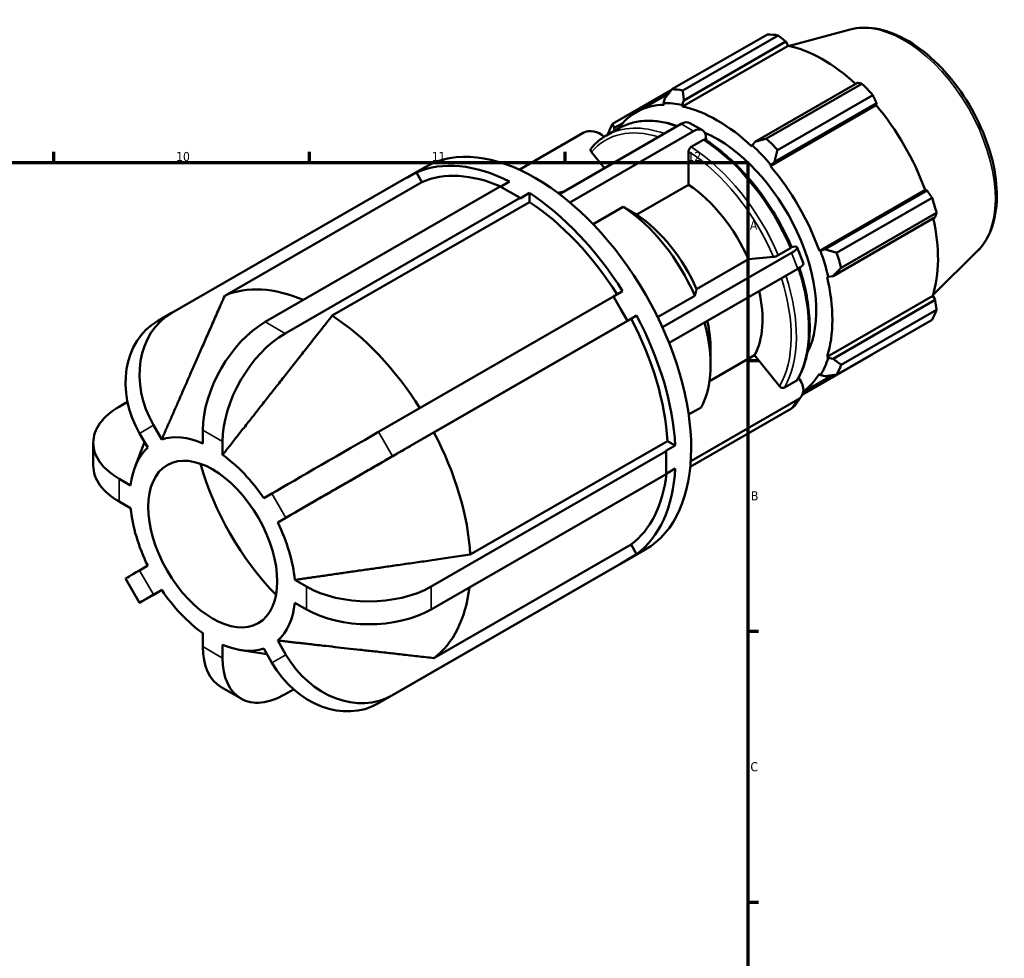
# Model space of a CAD drawing. Header units: millimetres. Extents: x -56 to 931, y -11 to 613.
# Tile 6 of 6: x 621 to 891, y 356 to 613. Entities that reach past the tile are written whole.
import ezdxf

# ---------------------------------------------------------------- set-up
doc = ezdxf.new("R2010")
doc.units = ezdxf.units.MM
for name, color, linetype, lineweight in [('Border (ISO)', 7, 'Continuous', 70), ('Visible (ISO)', 7, 'Continuous', 50), ('Visible Narrow (ISO)', 7, 'Continuous', 35)]:
    doc.layers.add(name, color=color, linetype=linetype, lineweight=lineweight)
doc.styles.add('Note Text (ISO)', font='tahoma.ttf')

# ---------------------------------------------------------------- blocks, each defined once
blk = doc.blocks.new('Borders Default Border')
at = {"layer": 'Border (ISO)'}
for p, q in [((630.75, 574), (630.75, 576.9)), ((700.83, 574), (700.83, 576.9)), ((770.92, 574), (770.92, 576.9)), ((821, 519.75), (823.9, 519.75)), ((821, 445.5), (823.9, 445.5)), ((821, 371.25), (823.9, 371.25))]:
    blk.add_line(p, q, dxfattribs=at)
at = {"layer": 'Border (ISO)', "flags": 128}
blk.add_lwpolyline([(20, 20), (20, 574), (821, 574), (821, 20), (20, 20)], dxfattribs=at)
at = {"layer": 'Border (ISO)', "color": 232, "true_color": 0xca0064, "char_height": 2.5, "attachment_point": 7, "style": 'Note Text (ISO)'}
for s, insert in [('11', (734.37, 574.4)), ('12', (804.46, 574.4)), ('10', (664.29, 574.35)), ('A', (821.59, 555.62)), ('B', (821.89, 481.38)), ('C', (821.73, 407.08))]:
    blk.add_mtext(s, dxfattribs=dict(at, insert=insert))

msp = doc.modelspace()

# ---------------------------------------------------------------- linework, layer by layer
at = {"layer": 'Visible (ISO)'}
for p, q in [((849.034, 610.44), (832.454, 605.944)), ((800.208, 594.069), (826.367, 609.133)), ((829.33, 608.846), (803.171, 593.782)), ((803.136, 589.339), (832.103, 606.02)), ((803.508, 591.029), (831.466, 607.129)), ((831.466, 607.129), (832.103, 606.02)), ((800.107, 593.939), (783.955, 584.637)), ((851.062, 595.844), (823.104, 579.745)), ((826.157, 580.546), (852.315, 595.61)), ((790.351, 587.751), (799.316, 592.914)), ((798.261, 591.538), (797.896, 590.27)), ((855.278, 592.484), (829.12, 577.42)), ((797.896, 590.27), (798.052, 589.832)), ((803.034, 589.772), (803.508, 591.029)), ((803.136, 589.339), (803.034, 589.772)), ((827.203, 573.046), (856.17, 589.727)), ((828.352, 574.21), (856.309, 590.31)), ((856.309, 590.31), (856.17, 589.727)), ((769.359, 565.347), (802.763, 584.584)), ((782.23, 581.414), (785.589, 583.348)), ((784.344, 582.631), (784.404, 583.497)), ((784.404, 583.497), (786.711, 584.825)), ((805.159, 584.819), (808.553, 582.864)), ((775.915, 582.123), (758.374, 572.021)), ((806.157, 582.629), (772.204, 563.076)), ((809.552, 580.113), (809.552, 580.659)), ((808.844, 580.198), (805.486, 578.263)), ((822.221, 578.723), (822.119, 578.407)), ((823.104, 579.745), (822.221, 578.723)), ((778.13, 576.86), (781.682, 572.444)), ((804.779, 577.037), (804.779, 567.907)), ((727.535, 569.88), (732.514, 572.747)), ((827.203, 573.046), (827.359, 573.303)), ((827.359, 573.303), (828.352, 574.21)), ((727.531, 569.886), (663.099, 532.782)), ((727.592, 569.78), (727.531, 569.886)), ((730.159, 571.259), (727.592, 569.78)), ((730.159, 571.259), (731.674, 568.633)), ((731.674, 568.633), (677.616, 537.503)), ((688.714, 530.299), (753.146, 567.403)), ((755.861, 565.839), (753.146, 567.403)), ((753.232, 567.353), (755.712, 568.781)), ((804.779, 567.907), (790.566, 559.722)), ((758.576, 564.275), (694.145, 527.172)), ((758.576, 564.275), (755.861, 565.839)), ((761.143, 565.654), (758.576, 564.176)), ((758.576, 564.176), (758.576, 564.275)), ((761.143, 565.654), (761.143, 563.175)), ((840.626, 549.795), (869.593, 566.476)), ((870.166, 566.309), (842.208, 550.21)), ((845.373, 549.269), (871.532, 564.333)), ((869.593, 566.476), (870.166, 566.309)), ((761.143, 563.175), (707.085, 532.045)), ((786.858, 561.885), (778.574, 557.114)), ((844.382, 542.891), (872.339, 558.991)), ((872.759, 560.201), (846.6, 545.137)), ((833.46, 550.931), (833.005, 550.89)), ((834.542, 550.712), (836.239, 546.337)), ((797.593, 528.854), (833.006, 549.246)), ((821.194, 547.496), (828.033, 548.123)), ((829.354, 548.586), (832.712, 550.52)), ((840.927, 549.803), (840.626, 549.795)), ((842.208, 550.21), (840.927, 549.803)), ((883.983, 549.75), (871.772, 537.667)), ((806.981, 539.311), (821.194, 547.496)), ((834.703, 544.87), (799.424, 524.555)), ((842.732, 542.706), (843.055, 542.637)), ((843.055, 542.637), (844.382, 542.891)), ((719.759, 500.154), (784.191, 537.258)), ((784.191, 537.258), (786.697, 538.701)), ((786.111, 533.932), (784.191, 537.258)), ((796.298, 531.601), (806.493, 537.471)), ((842.732, 520.757), (871.699, 537.438)), ((871.699, 537.438), (872.339, 536.334)), ((872.339, 536.334), (844.382, 520.235)), ((663.053, 532.755), (659.213, 530.527)), ((788.031, 530.607), (786.111, 533.932)), ((790.537, 532.049), (787.97, 530.571)), ((790.537, 532.049), (789.021, 531.17)), ((846.6, 518.561), (872.759, 533.625)), ((788.031, 530.607), (723.599, 493.503)), ((789.021, 531.17), (734.963, 500.04)), ((787.97, 530.571), (788.031, 530.607)), ((871.532, 530.906), (845.373, 515.842)), ((810.524, 514.083), (822.891, 521.205)), ((810.829, 522.739), (810.829, 518.469)), ((822.891, 521.205), (829.73, 512.701)), ((835.934, 510.334), (855.278, 521.474)), ((843.055, 520.452), (842.732, 520.757)), ((844.382, 520.235), (843.055, 520.452)), ((836.195, 511.126), (844.08, 515.667)), ((840.626, 516.092), (840.927, 515.738)), ((840.927, 515.738), (842.208, 515.419)), ((831.051, 512.345), (834.41, 514.28)), ((835.158, 514.636), (834.898, 514.959)), ((650.948, 508.372), (648.649, 507.048)), ((805.371, 492.136), (834.703, 509.027)), ((835.694, 509.926), (833.997, 507.505)), ((804.796, 504.927), (808.19, 506.882)), ((833.006, 506.605), (805.249, 490.621)), ((656.488, 495.862), (654.247, 499.742)), ((658.087, 501.971), (660.328, 498.09)), ((671.602, 496.997), (671.602, 500.66)), ((641.561, 497.194), (641.561, 490.916)), ((653.026, 490.657), (655.615, 497.374)), ((677.033, 497.533), (677.033, 493.87)), ((744.92, 466.514), (798.978, 497.644)), ((798.978, 497.644), (801.121, 496.409)), ((734.209, 457.778), (798.641, 494.881)), ((798.555, 494.931), (801.121, 496.409)), ((798.641, 494.881), (798.555, 494.931)), ((798.641, 491.742), (798.641, 494.881)), ((798.641, 488.603), (798.641, 491.742)), ((798.641, 488.603), (734.209, 451.499)), ((801.121, 490.131), (798.641, 488.702)), ((648.649, 487.34), (651.818, 485.516)), ((688.307, 481.978), (690.547, 483.278)), ((651.818, 479.237), (648.649, 481.061)), ((694.387, 476.627), (692.147, 475.327)), ((734.963, 438.176), (789.021, 469.306)), ((786.082, 463.966), (792.897, 467.891)), ((789.021, 469.306), (790.537, 466.681)), ((723.599, 427.994), (788.031, 465.097)), ((786.111, 463.983), (788.031, 465.097)), ((787.97, 465.203), (790.537, 466.681)), ((788.031, 465.097), (787.97, 465.203)), ((654.247, 462.212), (656.488, 463.512)), ((784.191, 462.869), (719.759, 425.765)), ((784.191, 462.869), (786.111, 463.983)), ((650.402, 459.966), (654.242, 453.315)), ((696.817, 459.602), (699.985, 457.778)), ((660.328, 456.861), (658.087, 455.561)), ((699.985, 451.499), (696.817, 453.324)), ((671.602, 441.306), (671.602, 444.97)), ((692.147, 442.978), (694.387, 439.097)), ((677.033, 441.842), (677.033, 438.179)), ((681.999, 440.345), (689.203, 439.197)), ((690.547, 436.869), (688.307, 440.749)), ((676.637, 430.189), (682.068, 427.062)), ((694.145, 428.249), (696.484, 429.596))]:
    msp.add_line(p, q, dxfattribs=at)
for centre, major_axis, ratio, start_param, end_param in [((840.823, 565.304), (-23.954, 41.596), 0.5780931, 5.8451561, 5.9396837), ((841.595, 565.748), (22.277, -38.684), 0.5780931, 2.0696433, 2.6635608), ((814.664, 550.24), (-23.954, 41.596), 0.5780931, 5.8451561, 5.9396837), ((840.823, 565.304), (23.954, -41.596), 0.5780931, 1.9181653, 2.0126929), ((812.627, 549.067), (-22.277, 38.684), 0.5780931, 5.9796864, 6.5378734), ((812.627, 549.067), (-22.516, 39.1), 0.5780931, 5.8051535, 5.9796864), ((812.627, 549.067), (-22.277, 38.684), 0.5780931, 5.1942882, 5.8051535), ((841.595, 565.748), (22.277, -38.684), 0.5780931, 1.2672974, 1.8781627), ((814.664, 550.24), (-23.954, 41.596), 0.5780931, 0.347369, 0.4418966), ((812.627, 549.067), (-19.163, 33.277), 0.5780931, 5.9059855, 5.9237881), ((802.763, 580.659), (2.395, 4.16), 0.5780931, 0, 0.7834645), ((806.157, 578.705), (2.395, 4.16), 0.5780931, 5.4958534, 7.0666498), ((762.706, 520.319), (-30.191, 52.428), 0.5780931, 3.1415927, 6.2831853), ((778.854, 578.468), (-3.931, 2.755), 0.7877574, 4.5448909, 5.930605), ((812.627, 549.067), (19.163, -33.277), 0.5780931, 0.3593972, 2.4843504), ((814.664, 550.24), (-23.954, 41.596), 0.5780931, 5.059758, 5.1542856), ((812.627, 549.067), (22.516, -39.1), 0.5780931, 1.8781627, 2.0526956), ((758.428, 517.856), (-30.191, 52.428), 0.5780931, 5.5632346, 6.2216052), ((812.627, 549.067), (-22.277, 38.684), 0.5780931, 4.4088901, 5.0197553), ((758.428, 517.856), (-28.682, 49.807), 0.5780931, 5.625499, 6.2182576), ((803.082, 543.57), (15.498, -26.913), 0.5780931, 1.3882875, 2.2807713), ((758.428, 517.856), (30.191, -52.428), 0.5780931, 1.6362438, 2.2946144), ((785.161, 533.25), (-18.115, 31.457), 0.5780931, 6.1011866, 6.1805382), ((840.823, 565.304), (23.954, -41.596), 0.5780931, 1.1327672, 1.2272947), ((758.428, 517.856), (28.682, -49.807), 0.5780931, 1.6396937, 2.2912667), ((785.161, 533.25), (18.115, -31.457), 0.5780931, 1.3770946, 2.2919642), ((788.869, 535.385), (15.498, -26.913), 0.5780931, 1.3882875, 2.2807713), ((841.595, 565.748), (22.277, -38.684), 0.5780931, 0.4818993, 1.0759774), ((830.066, 548.977), (4.475, 1.736), 0.2096643, 5.3449773, 6.9157736), ((812.627, 549.067), (22.516, -39.1), 0.5780931, 1.0927645, 1.2672974), ((814.664, 550.24), (-23.954, 41.596), 0.5780931, 4.2743598, 4.3688874), ((831.763, 544.601), (4.475, 1.736), 0.2096643, 5.3449773, 6.2831853), ((812.627, 549.067), (-22.277, 38.684), 0.5780931, 3.6234919, 4.2343571), ((704.369, 486.725), (-28.682, 49.807), 0.5780931, 5.6279628, 6.2182576), ((803.082, 543.57), (15.498, -26.913), 0.5780931, 0.34109, 1.0794346), ((675.199, 511.825), (-12.147, 20.931), 0.8159693, 6.2804559, 7.8512522), ((704.369, 486.725), (28.682, -49.807), 0.5780931, 1.6396978, 2.2912667), ((758.428, 517.856), (30.191, -52.428), 0.5780931, 0.8508456, 1.5092163), ((840.823, 565.304), (23.954, -41.596), 0.5780931, 0.347369, 0.4418966), ((671.359, 509.596), (-12.147, 20.931), 0.8159693, 0, 1.5680669), ((688.714, 510.514), (12.077, 20.971), 0.5780931, 0.7834645, 2.3542608), ((758.428, 517.856), (28.682, -49.807), 0.5780931, 0.8541933, 1.5058686), ((785.161, 533.25), (18.115, -31.457), 0.5780931, 0.3298971, 1.1552767), ((788.869, 535.385), (15.498, -26.913), 0.5780931, 0.7873319, 1.0794346), ((694.145, 507.387), (-12.077, -20.971), 0.5780931, 3.9250571, 5.4958534), ((812.627, 549.067), (22.516, -39.1), 0.5780931, 0.3073663, 0.4818993), ((814.664, 550.24), (23.954, -41.596), 0.5780931, 0.347369, 0.4418966), ((812.627, 549.067), (22.277, -38.684), 0.5780931, 0.0603465, 0.3073663), ((831.763, 512.681), (3.931, -2.755), 0.7877574, 5.930605, 7.5014013), ((830.066, 510.26), (3.931, -2.755), 0.7877574, 5.930605, 6.2831853), ((665.761, 497.194), (-24.2, 0), 0.5758617, 5.4977871, 7.0685835), ((707.659, 493.132), (20.958, 12.1), 0.0015778, 0.9544057, 2.525202), ((704.369, 486.725), (28.682, -49.807), 0.5780931, 0.8541933, 1.5058686), ((674.317, 469.42), (-15.994, 27.774), 0.5780931, 5.6198223, 6.1650176), ((674.317, 469.42), (-15.994, 27.774), 0.5780931, 0.1220351, 0.6672304), ((704.369, 486.725), (-25.164, 43.697), 0.5780931, 1.1476655, 1.9939271), ((674.317, 469.42), (15.994, -27.774), 0.5780931, 1.6928315, 2.2380268), ((711.499, 486.481), (-20.958, -12.1), 0.0015778, 4.0959983, 5.6667946), ((665.761, 490.916), (-24.2, 0), 0.5758617, 0, 0.7853982), ((758.428, 517.856), (28.682, -49.807), 0.5780931, 0.0687952, 0.6620746), ((758.428, 517.856), (30.191, -52.428), 0.5780931, 0.0654475, 0.7238181), ((674.317, 469.42), (-15.994, 27.774), 0.5780931, 0.9074333, 1.4526286), ((674.317, 469.42), (15.994, -27.774), 0.5780931, 0.9074333, 1.4526286), ((671.359, 472.066), (-20.958, -12.1), 0.0015778, 5.6667946, 6.2831853), ((675.199, 465.415), (-20.958, -12.1), 0.0015778, 5.6667946, 7.0662278), ((674.317, 469.42), (-15.994, 27.774), 0.5780931, 1.6928315, 2.2380268), ((717.097, 467.632), (24.2, 0), 0.5758617, 3.9269908, 5.4977871), ((704.369, 486.725), (28.682, -49.807), 0.5780931, 0.0687952, 0.6596342), ((674.317, 469.42), (15.994, -27.774), 0.5780931, 0.1220351, 0.6672304), ((717.097, 461.353), (-24.2, 0), 0.5758617, 0.7853982, 2.3561945), ((688.714, 451.16), (-12.077, -20.971), 0.5780931, 5.4958534, 6.2831853), ((674.317, 469.42), (15.994, -27.774), 0.5780931, 5.6198223, 6.1650176), ((694.145, 448.033), (-12.077, -20.971), 0.5780931, 5.4958534, 7.0666498), ((711.499, 448.951), (12.147, -20.931), 0.8159693, 4.7096596, 6.2804559), ((707.659, 446.723), (12.147, -20.931), 0.8159693, 4.7096596, 6.2804559)]:
    msp.add_ellipse(centre, major_axis=major_axis, ratio=ratio, start_param=start_param, end_param=end_param, dxfattribs=at)
msp.add_ellipse((674.317, 469.42), major_axis=(12.476, -21.665), ratio=0.5780931, dxfattribs=at)
for points, knots in [([(849.034, 610.44), (851.228, 611.035), (853.6, 611.111), (858.676, 610.287), (861.397, 609.294), (866.869, 606.303), (869.619, 604.262), (874.801, 599.384), (877.231, 596.548), (881.541, 590.378), (883.422, 587.047), (886.462, 580.204), (887.621, 576.693), (889.093, 569.808), (889.403, 566.436), (889.088, 560.154), (888.463, 557.241), (886.499, 552.811), (885.374, 551.126), (883.983, 549.75)], [5.6508865, 5.6508865, 5.6508865, 5.6508865, 5.9396218, 5.9396218, 6.2578392, 6.2578392, 6.5894607, 6.5894607, 6.9204191, 6.9204191, 7.2497497, 7.2497497, 7.579163, 7.579163, 7.9102965, 7.9102965, 8.2416217, 8.2416217, 8.4901479, 8.4901479, 8.4901479, 8.4901479]), ([(785.589, 583.348), (786.687, 583.98), (787.865, 584.474), (790.345, 585.171), (791.648, 585.376), (794.342, 585.496), (795.735, 585.411), (798.579, 584.962), (800.031, 584.598), (801.587, 584.069), (801.675, 584.039), (801.764, 584.008)], [5.49972085, 5.49972085, 5.49972085, 5.49972085, 5.64522669, 5.64522669, 5.79073252, 5.79073252, 5.93623835, 5.93623835, 6.08174419, 6.08174419, 6.0904923, 6.0904923, 6.0904923, 6.0904923]), ([(778.05, 577.886), (778.291, 578.173), (778.54, 578.45), (779.053, 578.984), (779.317, 579.241), (779.861, 579.734), (780.14, 579.969), (780.714, 580.42), (781.007, 580.634), (781.609, 581.041), (781.916, 581.233), (782.23, 581.414)], [5.29162348, 5.29162348, 5.29162348, 5.29162348, 5.33324295, 5.33324295, 5.37486243, 5.37486243, 5.4164819, 5.4164819, 5.45810138, 5.45810138, 5.49972085, 5.49972085, 5.49972085, 5.49972085]), ([(778.051, 577.885), (778.032, 577.863), (778.014, 577.84), (777.948, 577.734), (777.911, 577.621), (777.895, 577.417), (777.912, 577.29), (777.985, 577.077), (778.054, 576.954), (778.13, 576.86)], [0.02656351, 0.02656351, 0.02656351, 0.02656351, 0.03700553, 0.03700553, 0.0740403, 0.0740403, 0.11111136, 0.11111136, 0.14821395, 0.14821395, 0.14821395, 0.14821395]), ([(805.486, 578.263), (805.398, 578.213), (805.296, 578.13), (805.135, 577.96), (805.048, 577.843), (804.924, 577.629), (804.866, 577.495), (804.799, 577.269), (804.779, 577.138), (804.779, 577.037)], [0, 0, 0, 0, 0.03700553, 0.03700553, 0.0740403, 0.0740403, 0.11111136, 0.11111136, 0.14821395, 0.14821395, 0.14821395, 0.14821395]), ([(809.357, 580.238), (809.352, 580.241), (809.348, 580.243), (809.283, 580.282), (809.196, 580.299), (809.034, 580.283), (808.932, 580.248), (808.844, 580.198)], [-0.076509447, -0.076509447, -0.076509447, -0.076509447, -0.074040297, -0.074040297, -0.037005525, -0.037005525, 0, 0, 0, 0]), ([(809.357, 580.238), (811.257, 579.021), (813.142, 577.607), (816.819, 574.435), (818.612, 572.677), (822.046, 568.878), (823.688, 566.837), (826.765, 562.541), (828.2, 560.286), (830.817, 555.639), (831.998, 553.247), (833.032, 550.827)], [0.05598704, 0.05598704, 0.05598704, 0.05598704, 0.24300466, 0.24300466, 0.43002228, 0.43002228, 0.61703991, 0.61703991, 0.80405753, 0.80405753, 0.99107516, 0.99107516, 0.99107516, 0.99107516]), ([(832.712, 550.52), (832.8, 550.571), (832.885, 550.628), (832.988, 550.716), (833.025, 550.761), (833.036, 550.804), (833.035, 550.816), (833.031, 550.827)], [0, 0, 0, 0, 0.037005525, 0.037005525, 0.074040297, 0.074040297, 0.089180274, 0.089180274, 0.089180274, 0.089180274]), ([(828.033, 548.123), (828.109, 548.13), (828.219, 548.15), (828.425, 548.201), (828.559, 548.241), (828.79, 548.322), (828.927, 548.377), (829.146, 548.475), (829.267, 548.536), (829.354, 548.586)], [-0.14821395, -0.14821395, -0.14821395, -0.14821395, -0.11111136, -0.11111136, -0.0740403, -0.0740403, -0.03700553, -0.03700553, 0, 0, 0, 0]), ([(835.167, 545.153), (835.821, 543.145), (836.368, 541.14), (837.323, 536.754), (837.677, 534.386), (838.032, 529.804), (838.032, 527.59), (837.673, 523.388), (837.315, 521.4), (836.242, 517.719), (835.528, 516.025), (834.643, 514.51)], [1.13641479, 1.13641479, 1.13641479, 1.13641479, 1.29038394, 1.29038394, 1.47746301, 1.47746301, 1.66454208, 1.66454208, 1.85162115, 1.85162115, 2.03870022, 2.03870022, 2.03870022, 2.03870022]), ([(834.41, 514.28), (834.497, 514.33), (834.582, 514.411), (834.637, 514.499), (834.64, 514.504), (834.643, 514.51)], [0, 0, 0, 0, 0.037005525, 0.037005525, 0.039453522, 0.039453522, 0.039453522, 0.039453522]), ([(829.73, 512.701), (829.806, 512.607), (829.916, 512.508), (830.122, 512.372), (830.256, 512.312), (830.487, 512.25), (830.624, 512.237), (830.843, 512.258), (830.964, 512.295), (831.051, 512.345)], [-0.14821395, -0.14821395, -0.14821395, -0.14821395, -0.11111136, -0.11111136, -0.0740403, -0.0740403, -0.03700553, -0.03700553, 0, 0, 0, 0])]:
    msp.add_open_spline(points, degree=3, knots=knots, dxfattribs=at)
for points, weights in [([(831.466, 607.129), (830.424, 607.972), (829.33, 608.846)], [1.00204718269, 1.00143189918, 1]), ([(800.208, 594.069), (799.201, 592.77), (798.261, 591.538)], [1.01497644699, 1.01069027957, 1.00560064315]), ([(852.315, 595.61), (851.68, 595.732), (851.062, 595.844)], [1, 1.00143189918, 1.00204718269]), ([(803.508, 591.029), (803.33, 592.37), (803.171, 593.782)], [1.00560064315, 1.01069027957, 1.01497644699]), ([(856.309, 590.31), (855.809, 591.377), (855.278, 592.484)], [1.00204718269, 1.00143189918, 1]), ([(784.404, 583.497), (784.171, 584.048), (783.955, 584.637)], [1.00560064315, 1.01069027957, 1.01497644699]), ([(782.728, 581.918), (782.708, 581.798), (782.689, 581.678)], [1.01497644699, 1.01466390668, 1.01434709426]), ([(826.157, 580.546), (824.586, 580.129), (823.104, 579.745)], [1.01497644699, 1.01069027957, 1.00560064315]), ([(828.352, 574.21), (828.715, 575.775), (829.12, 577.42)], [1.00560064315, 1.01069027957, 1.01497644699]), ([(871.532, 564.333), (870.839, 565.344), (870.166, 566.309)], [1, 1.00143189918, 1.00204718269]), ([(790.566, 559.722), (788.857, 560.72), (786.858, 561.885)], [1, 1.00306026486, 1]), ([(872.339, 558.991), (872.549, 559.586), (872.759, 560.201)], [1.00204718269, 1.00143189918, 1]), ([(845.373, 549.269), (843.745, 549.741), (842.208, 550.21)], [1.01497644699, 1.01069027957, 1.00560064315]), ([(844.382, 542.891), (845.455, 543.983), (846.6, 545.137)], [1.00560064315, 1.01069027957, 1.01497644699]), ([(677.616, 537.503), (666.483, 512.18), (660.328, 498.09)], [1, 1.04331339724, 1]), ([(806.493, 537.471), (806.757, 538.463), (806.981, 539.311)], [1, 1.00306026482, 1]), ([(872.759, 533.625), (872.549, 535.01), (872.339, 536.334)], [1, 1.00143189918, 1.00204718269]), ([(707.085, 532.045), (687.757, 507.517), (677.033, 493.87)], [1, 1.04331339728, 1]), ([(855.278, 521.474), (855.305, 521.526), (855.332, 521.577)], [1, 1.00007216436, 1.00014225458]), ([(846.6, 518.561), (845.455, 519.407), (844.382, 520.235)], [1.01497644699, 1.01069027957, 1.00560064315]), ([(842.208, 515.419), (843.745, 515.619), (845.373, 515.842)], [1.00560064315, 1.01069027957, 1.01497644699]), ([(734.963, 500.04), (707.441, 484.154), (692.147, 475.327)], [1, 1.04331339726, 1]), ([(696.817, 459.602), (714.003, 462.057), (744.92, 466.514)], [1, 1.04331339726, 1]), ([(692.147, 442.978), (707.441, 441.239), (734.963, 438.176)], [1, 1.04331339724, 1])]:
    msp.add_rational_spline(points, weights, degree=2, dxfattribs=at)
at = {"layer": 'Visible Narrow (ISO)'}
for p, q in [((802.763, 584.584), (806.157, 582.629)), ((833.006, 549.246), (834.703, 544.87)), ((694.145, 527.172), (688.714, 530.299)), ((834.703, 509.027), (833.006, 506.605)), ((658.087, 501.971), (654.247, 499.742)), ((677.033, 497.533), (671.602, 500.66)), ((723.599, 493.503), (719.759, 500.154)), ((648.649, 487.34), (648.649, 481.061)), ((694.387, 476.627), (690.547, 483.278)), ((654.247, 462.212), (658.087, 455.561)), ((699.985, 451.499), (699.985, 457.778)), ((734.209, 451.499), (734.209, 457.778)), ((671.602, 441.306), (677.033, 438.179)), ((690.547, 436.869), (694.387, 439.097)), ((719.759, 425.765), (723.599, 427.994))]:
    msp.add_line(p, q, dxfattribs=at)
for centre, major_axis, start_param, end_param in [((863.836, 578.556), (-17.676, 30.695), 3.2927583, 6.1320197), ((807.147, 545.911), (-21.558, 37.436), 5.6850724, 6.2831853), ((803.082, 543.57), (-21.059, 36.57), 5.7207943, 6.4900157), ((803.789, 543.977), (-21.558, 37.436), 5.6850724, 6.2831853), ((803.789, 543.977), (-21.558, 37.436), 4.5081075, 5.4441367), ((807.147, 545.911), (21.558, -37.436), 1.3665148, 2.302544), ((803.082, 543.57), (21.059, -36.57), 1.3678334, 2.3012255), ((803.789, 543.977), (21.558, -37.436), 0.3193173, 1.2247395), ((807.147, 545.911), (21.558, -37.436), 0.3193173, 1.2247576), ((803.082, 543.57), (21.059, -36.57), 0.3206358, 1.2161819)]:
    msp.add_ellipse(centre, major_axis=major_axis, ratio=0.5780931, start_param=start_param, end_param=end_param, dxfattribs=at)

# ---------------------------------------------------------------- block references
msp.add_blockref('Borders Default Border', (0, 0))

doc.saveas('drawing.dxf')
